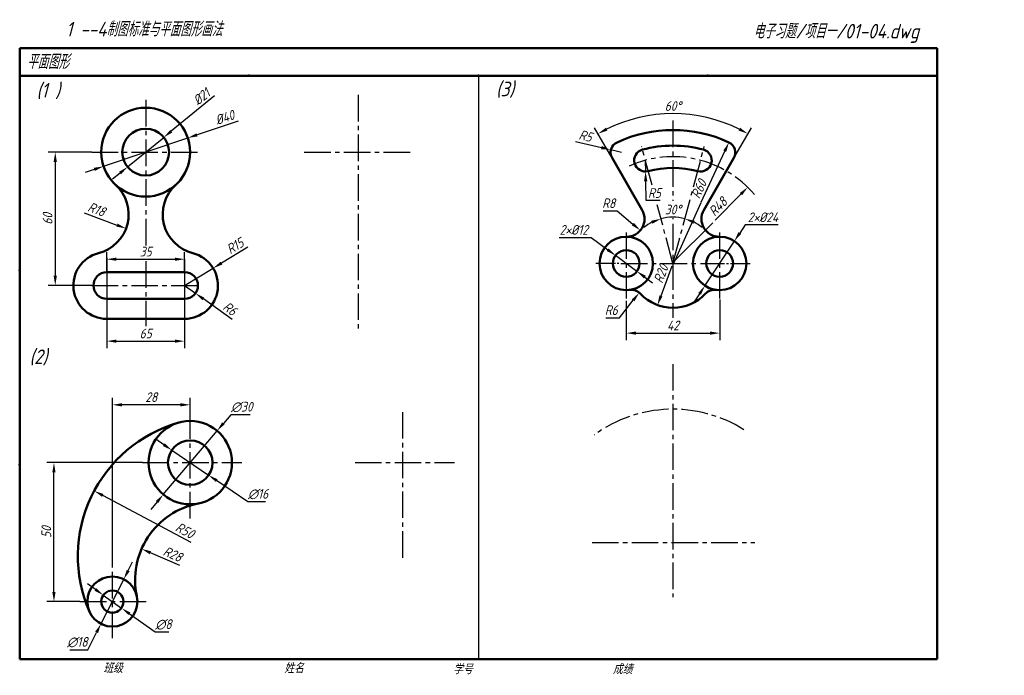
# Model space of a CAD drawing. Header units: millimetres. Extents: x 79 to 433, y 66 to 302.
import ezdxf

# ---------------------------------------------------------------- set-up
doc = ezdxf.new("R2010")
doc.units = ezdxf.units.MM
doc.linetypes.add('CENTER2', pattern=[28.575, 19.05, -3.175, 3.175, -3.175])
doc.layers.add('尺寸层', color=221, linetype='Continuous')
doc.layers.add('细实线层', color=7, linetype='Continuous')
for name, color, linetype, lineweight in [('文字层', 227, 'Continuous', 20), ('点画线层', 3, 'CENTER2', 25), ('粗实线层', 7, 'Continuous', 50)]:
    doc.layers.add(name, color=color, linetype=linetype, lineweight=lineweight)
doc.styles.add('工程字体（斜）', font='gbeitc.shx', dxfattribs={"bigfont": 'gbcbig.shx'})
doc.styles.add('工程斜体', font='gbeitc.shx', dxfattribs={"bigfont": 'gbcbig.shx'})
doc.dimstyles.new('gb35', dxfattribs={"dimtxt": 3.5, "dimasz": 3.5, "dimexe": 2.5, "dimexo": 0, "dimgap": 1, "dimtad": 1, "dimdsep": 46, "dimtxsty": '工程字体（斜）', "dimcen": 0, "dimadec": 0, "dimazin": 0, "dimtfac": 1, "dimtmove": 0, "dimatfit": 3, "dimfxl": 0, "dimarcsym": 0})
doc.dimstyles.new('直径加引线', dxfattribs={"dimtxt": 3.5, "dimasz": 3.5, "dimexe": 2.5, "dimexo": 0, "dimgap": 1, "dimtad": 1, "dimtoh": 1, "dimdsep": 46, "dimtxsty": '工程字体（斜）', "dimcen": 0, "dimadec": 0, "dimazin": 0, "dimtfac": 1, "dimtmove": 1, "dimatfit": 3, "dimfxl": 0, "dimarcsym": 0})

# ---------------------------------------------------------------- blocks, each defined once
blk = doc.blocks.new('*D16')
at = {"layer": 'Defpoints', "color": 0, "ltscale": 0.5}
for p in [(148.48, 212.78), (138.22, 206.55)]:
    blk.add_point(p, dxfattribs=at)
at = {"layer": '尺寸层', "color": 0, "lineweight": -2, "ltscale": 0.5}
for p, q in [((161.02, 220.4), (151.47, 214.6)), ((138.22, 206.55), (148.48, 212.78))]:
    blk.add_line(p, q, dxfattribs=at)
at = {"layer": '尺寸层', "color": 0, "ltscale": 0.5}
blk.add_solid([(151.17, 215.1), (151.77, 214.1), (148.48, 212.78)], dxfattribs=at)
at = {"layer": '尺寸层', "color": 0, "ltscale": 0.5, "insert": (156.37, 220.79), "char_height": 3.5, "attachment_point": 5, "rotation": 31.2824, "style": '工程字体（斜）'}
blk.add_mtext('R15', dxfattribs=at)
blk = doc.blocks.new('*D17')
at = {"layer": 'Defpoints', "color": 0, "ltscale": 0.5}
for p in [(138.22, 206.55), (142.12, 203.75)]:
    blk.add_point(p, dxfattribs=at)
at = {"layer": '尺寸层', "color": 0, "lineweight": -2, "ltscale": 0.5}
for p, q in [((138.22, 206.55), (142.12, 203.75)), ((155.3, 194.28), (144.96, 201.71))]:
    blk.add_line(p, q, dxfattribs=at)
at = {"layer": '尺寸层', "color": 0, "ltscale": 0.5}
blk.add_solid([(145.3, 202.18), (144.62, 201.24), (142.12, 203.75)], dxfattribs=at)
at = {"layer": '尺寸层', "color": 0, "ltscale": 0.5, "insert": (154.52, 198.23), "char_height": 3.5, "attachment_point": 5, "rotation": 324.2966, "style": '工程字体（斜）'}
blk.add_mtext('R6', dxfattribs=at)
blk = doc.blocks.new('*D18')
at = {"layer": 'Defpoints', "color": 0, "ltscale": 0.5}
for p in [(103.69, 232.13), (117.17, 227.06)]:
    blk.add_point(p, dxfattribs=at)
at = {"layer": '尺寸层', "color": 0, "lineweight": -2, "ltscale": 0.5}
blk.add_line((102.13, 232.72), (113.89, 228.3), dxfattribs=at)
at = {"layer": '尺寸层', "color": 0, "ltscale": 0.5}
blk.add_solid([(114.1, 228.84), (113.69, 227.75), (117.17, 227.06)], dxfattribs=at)
at = {"layer": '尺寸层', "color": 0, "ltscale": 0.5, "insert": (106.59, 233.98), "char_height": 3.5, "attachment_point": 5, "rotation": 339.3956, "style": '工程字体（斜）'}
blk.add_mtext('R18', dxfattribs=at)
blk = doc.blocks.new('*D19')
at = {"layer": 'Defpoints', "color": 0, "ltscale": 0.5}
for p in [(104.81, 254.55), (91.7, 206.55), (104.81, 206.55)]:
    blk.add_point(p, dxfattribs=at)
at = {"layer": '尺寸层', "color": 0, "lineweight": -2, "ltscale": 0.5}
for p, q in [((104.81, 254.55), (89.2, 254.55)), ((91.7, 251.05), (91.7, 210.05)), ((104.81, 206.55), (89.2, 206.55))]:
    blk.add_line(p, q, dxfattribs=at)
at = {"layer": '尺寸层', "color": 0, "ltscale": 0.5}
for points in [[(91.12, 251.05), (92.28, 251.05), (91.7, 254.55)], [(91.12, 210.05), (92.28, 210.05), (91.7, 206.55)]]:
    blk.add_solid(points, dxfattribs=at)
at = {"layer": '尺寸层', "color": 0, "ltscale": 0.5, "insert": (88.95, 230.55), "char_height": 3.5, "attachment_point": 5, "rotation": 90, "style": '工程字体（斜）'}
blk.add_mtext('60', dxfattribs=at)
blk = doc.blocks.new('*D20')
at = {"layer": 'Defpoints', "color": 0, "ltscale": 0.5}
for p in [(110.22, 197.44), (138.22, 198.02), (138.22, 186.53)]:
    blk.add_point(p, dxfattribs=at)
at = {"layer": '尺寸层', "color": 0, "lineweight": -2, "ltscale": 0.5}
for p, q in [((110.22, 197.44), (110.22, 184.03)), ((138.22, 198.02), (138.22, 184.03)), ((113.72, 186.53), (134.72, 186.53))]:
    blk.add_line(p, q, dxfattribs=at)
at = {"layer": '尺寸层', "color": 0, "ltscale": 0.5}
for points in [[(113.72, 187.11), (113.72, 185.95), (110.22, 186.53)], [(134.72, 187.11), (134.72, 185.95), (138.22, 186.53)]]:
    blk.add_solid(points, dxfattribs=at)
at = {"layer": '尺寸层', "color": 0, "ltscale": 0.5, "insert": (124.22, 189.28), "char_height": 3.5, "attachment_point": 5, "style": '工程字体（斜）'}
blk.add_mtext('65', dxfattribs=at)
blk = doc.blocks.new('*D21')
at = {"layer": 'Defpoints', "color": 0, "ltscale": 0.5}
for p in [(139.39, 259.66), (109.06, 249.45)]:
    blk.add_point(p, dxfattribs=at)
at = {"layer": '尺寸层', "color": 0, "lineweight": -2, "ltscale": 0.5}
for p, q in [((157.46, 265.74), (142.7, 260.77)), ((109.06, 249.45), (139.39, 259.66)), ((105.74, 248.33), (102.42, 247.22))]:
    blk.add_line(p, q, dxfattribs=at)
at = {"layer": '尺寸层', "color": 0, "ltscale": 0.5}
for points in [[(142.52, 261.33), (142.89, 260.22), (139.39, 259.66)], [(105.55, 248.89), (105.93, 247.78), (109.06, 249.45)]]:
    blk.add_solid(points, dxfattribs=at)
at = {"layer": '尺寸层', "color": 0, "ltscale": 0.5, "insert": (152.66, 267.03), "char_height": 3.5, "attachment_point": 5, "rotation": 18.6027, "style": '工程字体（斜）'}
blk.add_mtext('%%C40', dxfattribs=at)
blk = doc.blocks.new('*D22')
at = {"layer": 'Defpoints', "color": 0, "ltscale": 0.5}
for p in [(130.73, 259.87), (117.72, 249.24)]:
    blk.add_point(p, dxfattribs=at)
at = {"layer": '尺寸层', "color": 0, "lineweight": -2, "ltscale": 0.5}
for p, q in [((149, 274.79), (133.44, 262.08)), ((117.72, 249.24), (130.73, 259.87)), ((115, 247.03), (112.29, 244.81))]:
    blk.add_line(p, q, dxfattribs=at)
at = {"layer": '尺寸层', "color": 0, "ltscale": 0.5}
for points in [[(133.07, 262.53), (133.81, 261.63), (130.73, 259.87)], [(114.64, 247.48), (115.37, 246.57), (117.72, 249.24)]]:
    blk.add_solid(points, dxfattribs=at)
at = {"layer": '尺寸层', "color": 0, "ltscale": 0.5, "insert": (144.28, 274.48), "char_height": 3.5, "attachment_point": 5, "rotation": 39.2326, "style": '工程字体（斜）'}
blk.add_mtext('%%C21', dxfattribs=at)
blk = doc.blocks.new('*D23')
at = {"layer": 'Defpoints', "color": 0, "ltscale": 0.5}
for p in [(138.22, 216.01), (110.22, 211.35), (138.22, 211.35)]:
    blk.add_point(p, dxfattribs=at)
at = {"layer": '尺寸层', "color": 0, "lineweight": -2, "ltscale": 0.5}
for p, q in [((110.22, 211.35), (110.22, 218.51)), ((138.22, 211.35), (138.22, 218.51)), ((113.72, 216.01), (134.72, 216.01))]:
    blk.add_line(p, q, dxfattribs=at)
at = {"layer": '尺寸层', "color": 0, "ltscale": 0.5}
for points in [[(113.72, 216.59), (113.72, 215.43), (110.22, 216.01)], [(134.72, 216.59), (134.72, 215.43), (138.22, 216.01)]]:
    blk.add_solid(points, dxfattribs=at)
at = {"layer": '尺寸层', "color": 0, "ltscale": 0.5, "insert": (124.22, 218.76), "char_height": 3.5, "attachment_point": 5, "style": '工程字体（斜）'}
blk.add_mtext('35', dxfattribs=at)
blk = doc.blocks.new('*D24')
at = {"layer": 'Defpoints', "color": 0, "ltscale": 0.5}
for p in [(112.24, 163.61), (140.24, 157.79), (112.24, 106.33)]:
    blk.add_point(p, dxfattribs=at)
at = {"layer": '尺寸层', "color": 0, "lineweight": -2, "ltscale": 0.5}
for p, q in [((112.24, 106.33), (112.24, 166.11)), ((136.74, 163.61), (115.74, 163.61)), ((140.24, 157.79), (140.24, 166.11))]:
    blk.add_line(p, q, dxfattribs=at)
at = {"layer": '尺寸层', "color": 0, "ltscale": 0.5}
for points in [[(115.74, 164.19), (115.74, 163.02), (112.24, 163.61)], [(136.74, 164.19), (136.74, 163.02), (140.24, 163.61)]]:
    blk.add_solid(points, dxfattribs=at)
at = {"layer": '尺寸层', "color": 0, "ltscale": 0.5, "insert": (126.24, 166.36), "char_height": 3.5, "attachment_point": 5, "style": '工程字体（斜）'}
blk.add_mtext('28', dxfattribs=at)
blk = doc.blocks.new('*D25')
at = {"layer": 'Defpoints', "color": 0, "ltscale": 0.5}
for p in [(91.23, 142.79), (123.08, 142.79), (100.59, 92.79)]:
    blk.add_point(p, dxfattribs=at)
at = {"layer": '尺寸层', "color": 0, "lineweight": -2, "ltscale": 0.5}
for p, q in [((123.08, 142.79), (88.73, 142.79)), ((91.23, 96.29), (91.23, 139.29)), ((100.59, 92.79), (88.73, 92.79))]:
    blk.add_line(p, q, dxfattribs=at)
at = {"layer": '尺寸层', "color": 0, "ltscale": 0.5}
for points in [[(90.64, 139.29), (91.81, 139.29), (91.23, 142.79)], [(90.64, 96.29), (91.81, 96.29), (91.23, 92.79)]]:
    blk.add_solid(points, dxfattribs=at)
at = {"layer": '尺寸层', "color": 0, "ltscale": 0.5, "insert": (88.48, 117.79), "char_height": 3.5, "attachment_point": 5, "rotation": 90, "style": '工程字体（斜）'}
blk.add_mtext('50', dxfattribs=at)
blk = doc.blocks.new('*D26')
at = {"layer": 'Defpoints', "color": 0, "ltscale": 0.5}
for p in [(105.71, 132.64), (149.84, 109.13)]:
    blk.add_point(p, dxfattribs=at)
at = {"layer": '尺寸层', "color": 0, "lineweight": -2, "ltscale": 0.5}
blk.add_line((140.55, 114.08), (108.8, 130.99), dxfattribs=at)
at = {"layer": '尺寸层', "color": 0, "ltscale": 0.5}
blk.add_solid([(109.07, 131.51), (108.53, 130.48), (105.71, 132.64)], dxfattribs=at)
at = {"layer": '尺寸层', "color": 0, "ltscale": 0.5, "insert": (138.32, 118.38), "char_height": 3.5, "attachment_point": 5, "rotation": 331.9587, "style": '工程字体（斜）'}
blk.add_mtext('R50', dxfattribs=at)
blk = doc.blocks.new('*D27')
at = {"layer": 'Defpoints', "color": 0, "ltscale": 0.5}
for p in [(122.74, 111.75), (148.41, 100.57)]:
    blk.add_point(p, dxfattribs=at)
at = {"layer": '尺寸层', "color": 0, "lineweight": -2, "ltscale": 0.5}
blk.add_line((136.54, 105.74), (125.95, 110.35), dxfattribs=at)
at = {"layer": '尺寸层', "color": 0, "ltscale": 0.5}
blk.add_solid([(126.18, 110.89), (125.72, 109.82), (122.74, 111.75)], dxfattribs=at)
at = {"layer": '尺寸层', "color": 0, "ltscale": 0.5, "insert": (133.95, 109.87), "char_height": 3.5, "attachment_point": 5, "rotation": 336.4661, "style": '工程字体（斜）'}
blk.add_mtext('R28', dxfattribs=at)
blk = doc.blocks.new('*D28')
at = {"layer": 'Defpoints', "color": 0, "ltscale": 0.5}
for p in [(149.91, 154.25), (130.57, 131.32)]:
    blk.add_point(p, dxfattribs=at)
at = {"layer": '尺寸层', "color": 0, "lineweight": -2, "ltscale": 0.5}
for p, q in [((154.8, 160.06), (152.17, 156.93)), ((161.78, 160.06), (154.8, 160.06)), ((130.57, 131.32), (149.91, 154.25)), ((128.31, 128.65), (126.06, 125.97))]:
    blk.add_line(p, q, dxfattribs=at)
at = {"layer": '尺寸层', "color": 0, "ltscale": 0.5}
for points in [[(151.72, 157.31), (152.61, 156.55), (149.91, 154.25)], [(127.87, 129.02), (128.76, 128.27), (130.57, 131.32)]]:
    blk.add_solid(points, dxfattribs=at)
at = {"layer": '尺寸层', "color": 0, "ltscale": 0.5, "insert": (158.79, 162.81), "char_height": 3.5, "attachment_point": 5, "style": '工程字体（斜）'}
blk.add_mtext('∅30', dxfattribs=at)
blk = doc.blocks.new('*D29')
at = {"layer": 'Defpoints', "color": 0, "ltscale": 0.5}
for p in [(133.62, 147.29), (146.86, 138.29)]:
    blk.add_point(p, dxfattribs=at)
at = {"layer": '尺寸层', "color": 0, "lineweight": -2, "ltscale": 0.5}
for p, q in [((130.73, 149.25), (127.83, 151.22)), ((133.62, 147.29), (146.86, 138.29)), ((160.95, 128.71), (149.75, 136.32)), ((167.28, 128.71), (160.95, 128.71))]:
    blk.add_line(p, q, dxfattribs=at)
at = {"layer": '尺寸层', "color": 0, "ltscale": 0.5}
for points in [[(131.06, 149.74), (130.4, 148.77), (133.62, 147.29)], [(150.08, 136.81), (149.42, 135.84), (146.86, 138.29)]]:
    blk.add_solid(points, dxfattribs=at)
at = {"layer": '尺寸层', "color": 0, "ltscale": 0.5, "insert": (164.62, 131.46), "char_height": 3.5, "attachment_point": 5, "style": '工程字体（斜）'}
blk.add_mtext('∅16', dxfattribs=at)
blk = doc.blocks.new('*D30')
at = {"layer": 'Defpoints', "color": 0, "ltscale": 0.5}
for p in [(108.99, 95.12), (115.49, 90.46)]:
    blk.add_point(p, dxfattribs=at)
at = {"layer": '尺寸层', "color": 0, "lineweight": -2, "ltscale": 0.5}
for p, q in [((106.14, 97.15), (103.3, 99.19)), ((108.99, 95.12), (115.49, 90.46)), ((127.6, 81.79), (118.34, 88.42)), ((132.61, 81.79), (127.6, 81.79))]:
    blk.add_line(p, q, dxfattribs=at)
at = {"layer": '尺寸层', "color": 0, "ltscale": 0.5}
for points in [[(106.48, 97.63), (105.8, 96.68), (108.99, 95.12)], [(118.68, 88.9), (118, 87.95), (115.49, 90.46)]]:
    blk.add_solid(points, dxfattribs=at)
at = {"layer": '尺寸层', "color": 0, "ltscale": 0.5, "insert": (130.61, 84.54), "char_height": 3.5, "attachment_point": 5, "style": '工程字体（斜）'}
blk.add_mtext('∅8', dxfattribs=at)
blk = doc.blocks.new('*D31')
at = {"layer": 'Defpoints', "color": 0, "ltscale": 0.5}
for p in [(116.33, 100.8), (108.14, 84.77)]:
    blk.add_point(p, dxfattribs=at)
at = {"layer": '尺寸层', "color": 0, "lineweight": -2, "ltscale": 0.5}
for p, q in [((117.93, 103.92), (119.52, 107.04)), ((116.33, 100.8), (108.14, 84.77)), ((103.37, 75.42), (106.55, 81.66)), ((96.9, 75.42), (103.37, 75.42))]:
    blk.add_line(p, q, dxfattribs=at)
at = {"layer": '尺寸层', "color": 0, "ltscale": 0.5}
for points in [[(117.41, 104.18), (118.45, 103.65), (116.33, 100.8)], [(106.03, 81.92), (107.07, 81.39), (108.14, 84.77)]]:
    blk.add_solid(points, dxfattribs=at)
at = {"layer": '尺寸层', "color": 0, "ltscale": 0.5, "insert": (99.63, 78.17), "char_height": 3.5, "attachment_point": 5, "style": '工程字体（斜）'}
blk.add_mtext('∅18', dxfattribs=at)
blk = doc.blocks.new('*D32')
at = {"layer": 'Defpoints', "color": 0, "ltscale": 0.5}
for p in [(297.07, 201.08), (330.67, 201.47), (330.67, 189.42)]:
    blk.add_point(p, dxfattribs=at)
at = {"layer": '尺寸层', "color": 0, "lineweight": -2, "ltscale": 0.5}
for p, q in [((297.07, 201.08), (297.07, 186.92)), ((330.67, 201.47), (330.67, 186.92)), ((300.57, 189.42), (327.17, 189.42))]:
    blk.add_line(p, q, dxfattribs=at)
at = {"layer": '尺寸层', "color": 0, "ltscale": 0.5}
for points in [[(300.57, 190), (300.57, 188.83), (297.07, 189.42)], [(327.17, 190), (327.17, 188.83), (330.67, 189.42)]]:
    blk.add_solid(points, dxfattribs=at)
at = {"layer": '尺寸层', "color": 0, "ltscale": 0.5, "insert": (313.87, 192.17), "char_height": 3.5, "attachment_point": 5, "style": '工程字体（斜）'}
blk.add_mtext('42', dxfattribs=at)
blk = doc.blocks.new('*D33')
at = {"layer": 'Defpoints', "color": 0, "ltscale": 0.5}
for p in [(291.53, 255.38), (295.42, 254.44)]:
    blk.add_point(p, dxfattribs=at)
at = {"layer": '尺寸层', "color": 0, "lineweight": -2, "ltscale": 0.5}
for p, q in [((278.81, 258.43), (288.13, 256.19)), ((295.42, 254.44), (291.53, 255.38))]:
    blk.add_line(p, q, dxfattribs=at)
at = {"layer": '尺寸层', "color": 0, "ltscale": 0.5}
blk.add_solid([(288.27, 256.76), (287.99, 255.62), (291.53, 255.38)], dxfattribs=at)
at = {"layer": '尺寸层', "color": 0, "ltscale": 0.5, "insert": (282.41, 260.39), "char_height": 3.5, "attachment_point": 5, "rotation": 346.5188, "style": '工程字体（斜）'}
blk.add_mtext('R5', dxfattribs=at)
blk = doc.blocks.new('*D34')
at = {"layer": 'Defpoints', "color": 0, "ltscale": 0.5}
for p in [(333.99, 258.07), (313.87, 214.5)]:
    blk.add_point(p, dxfattribs=at)
at = {"layer": '尺寸层', "color": 0, "lineweight": -2, "ltscale": 0.5}
blk.add_line((324.02, 236.49), (332.52, 254.9), dxfattribs=at)
at = {"layer": '尺寸层', "color": 0, "ltscale": 0.5}
blk.add_solid([(331.99, 255.14), (333.05, 254.65), (333.99, 258.07)], dxfattribs=at)
at = {"layer": '尺寸层', "color": 0, "ltscale": 0.5, "insert": (323.2, 241.27), "char_height": 3.5, "attachment_point": 5, "rotation": 65.2159, "style": '工程字体（斜）'}
blk.add_mtext('R60', dxfattribs=at)
blk = doc.blocks.new('*D35')
at = {"layer": 'Defpoints', "color": 0, "ltscale": 0.5}
for p in [(340.75, 241.92), (313.87, 214.5)]:
    blk.add_point(p, dxfattribs=at)
at = {"layer": '尺寸层', "color": 0, "lineweight": -2, "ltscale": 0.5}
blk.add_line((329.09, 230.02), (338.3, 239.42), dxfattribs=at)
at = {"layer": '尺寸层', "color": 0, "ltscale": 0.5}
blk.add_solid([(337.88, 239.83), (338.72, 239.01), (340.75, 241.92)], dxfattribs=at)
at = {"layer": '尺寸层', "color": 0, "ltscale": 0.5, "insert": (330.05, 234.93), "char_height": 3.5, "attachment_point": 5, "rotation": 45.5685, "style": '工程字体（斜）'}
blk.add_mtext('R48', dxfattribs=at)
blk = doc.blocks.new('*D36')
at = {"layer": 'Defpoints', "color": 0, "ltscale": 0.5}
for p in [(313.87, 214.5), (308.32, 199.49)]:
    blk.add_point(p, dxfattribs=at)
at = {"layer": '尺寸层', "color": 0, "lineweight": -2, "ltscale": 0.5}
blk.add_line((313.51, 213.54), (309.53, 202.77), dxfattribs=at)
at = {"layer": '尺寸层', "color": 0, "ltscale": 0.5}
blk.add_solid([(308.99, 202.97), (310.08, 202.57), (308.32, 199.49)], dxfattribs=at)
at = {"layer": '尺寸层', "color": 0, "ltscale": 0.5, "insert": (309.55, 210.75), "char_height": 3.5, "attachment_point": 5, "rotation": 69.7151, "style": '工程字体（斜）'}
blk.add_mtext('R20', dxfattribs=at)
blk = doc.blocks.new('*D37')
at = {"layer": 'Defpoints', "color": 0, "ltscale": 0.5}
for p in [(293.2, 217.34), (300.93, 211.65)]:
    blk.add_point(p, dxfattribs=at)
at = {"layer": '尺寸层', "color": 0, "lineweight": -2, "ltscale": 0.5}
for p, q in [((273, 223.82), (284.42, 223.82)), ((284.42, 223.82), (290.39, 219.42)), ((300.93, 211.65), (293.2, 217.34)), ((303.75, 209.57), (306.57, 207.5))]:
    blk.add_line(p, q, dxfattribs=at)
at = {"layer": '尺寸层', "color": 0, "ltscale": 0.5}
for points in [[(290.73, 219.89), (290.04, 218.95), (293.2, 217.34)], [(304.1, 210.04), (303.4, 209.1), (300.93, 211.65)]]:
    blk.add_solid(points, dxfattribs=at)
at = {"layer": '尺寸层', "color": 0, "ltscale": 0.5, "insert": (278.21, 226.57), "char_height": 3.5, "attachment_point": 5, "style": '工程字体（斜）'}
blk.add_mtext('2×%%C12', dxfattribs=at)
blk = doc.blocks.new('*D38')
at = {"layer": 'Defpoints', "color": 0, "ltscale": 0.5}
for p in [(335.95, 222.51), (325.38, 206.48)]:
    blk.add_point(p, dxfattribs=at)
at = {"layer": '尺寸层', "color": 0, "lineweight": -2, "ltscale": 0.5}
for p, q in [((339.81, 228.35), (337.88, 225.43)), ((351.67, 228.35), (339.81, 228.35)), ((325.38, 206.48), (335.95, 222.51)), ((323.46, 203.56), (321.53, 200.64))]:
    blk.add_line(p, q, dxfattribs=at)
at = {"layer": '尺寸层', "color": 0, "ltscale": 0.5}
for points in [[(337.39, 225.75), (338.37, 225.11), (335.95, 222.51)], [(322.97, 203.88), (323.94, 203.24), (325.38, 206.48)]]:
    blk.add_solid(points, dxfattribs=at)
at = {"layer": '尺寸层', "color": 0, "ltscale": 0.5, "insert": (346.24, 231.1), "char_height": 3.5, "attachment_point": 5, "style": '工程字体（斜）'}
blk.add_mtext('2×%%C24', dxfattribs=at)
blk = doc.blocks.new('*D39')
at = {"layer": 'Defpoints', "color": 0, "ltscale": 0.5}
for p in [(303.93, 251.59), (304, 247.59)]:
    blk.add_point(p, dxfattribs=at)
at = {"layer": '尺寸层', "color": 0, "lineweight": -2, "ltscale": 0.5}
for p, q in [((303.93, 251.59), (304, 247.59)), ((304.18, 237.09), (304.06, 244.09)), ((309.26, 237.09), (304.18, 237.09))]:
    blk.add_line(p, q, dxfattribs=at)
at = {"layer": '尺寸层', "color": 0, "ltscale": 0.5}
blk.add_solid([(304.64, 244.1), (303.47, 244.08), (304, 247.59)], dxfattribs=at)
at = {"layer": '尺寸层', "color": 0, "ltscale": 0.5, "insert": (307.22, 239.84), "char_height": 3.5, "attachment_point": 5, "style": '工程字体（斜）'}
blk.add_mtext('R5', dxfattribs=at)
blk = doc.blocks.new('*D40')
at = {"layer": 'Defpoints', "color": 0, "ltscale": 0.5}
for p in [(297.24, 230.5), (302.15, 226.39)]:
    blk.add_point(p, dxfattribs=at)
at = {"layer": '尺寸层', "color": 0, "lineweight": -2, "ltscale": 0.5}
for p, q in [((288.76, 233.4), (293.77, 233.4)), ((293.77, 233.4), (299.47, 228.63))]:
    blk.add_line(p, q, dxfattribs=at)
at = {"layer": '尺寸层', "color": 0, "ltscale": 0.5}
blk.add_solid([(299.84, 229.08), (299.09, 228.19), (302.15, 226.39)], dxfattribs=at)
at = {"layer": '尺寸层', "color": 0, "ltscale": 0.5, "insert": (290.76, 236.15), "char_height": 3.5, "attachment_point": 5, "style": '工程字体（斜）'}
blk.add_mtext('R8', dxfattribs=at)
blk = doc.blocks.new('*D41')
at = {"layer": 'Defpoints', "color": 0, "ltscale": 0.5}
for p in [(301.74, 203.96), (298.76, 200.2)]:
    blk.add_point(p, dxfattribs=at)
at = {"layer": '尺寸层', "color": 0, "lineweight": -2, "ltscale": 0.5}
for p, q in [((294.6, 194.93), (299.57, 201.22)), ((289.74, 194.93), (294.6, 194.93))]:
    blk.add_line(p, q, dxfattribs=at)
at = {"layer": '尺寸层', "color": 0, "ltscale": 0.5}
blk.add_solid([(299.11, 201.58), (300.03, 200.85), (301.74, 203.96)], dxfattribs=at)
at = {"layer": '尺寸层', "color": 0, "ltscale": 0.5, "insert": (291.67, 197.68), "char_height": 3.5, "attachment_point": 5, "style": '工程字体（斜）'}
blk.add_mtext('R6', dxfattribs=at)
blk = doc.blocks.new('*D42')
at = {"layer": 'Defpoints', "color": 0, "ltscale": 0.5}
for p in [(323.23, 267.58), (291.96, 252.44), (335.78, 252.44), (302.78, 233.7), (324.95, 233.7)]:
    blk.add_point(p, dxfattribs=at)
at = {"layer": '尺寸层', "color": 0, "lineweight": -2, "ltscale": 0.5}
for p, q in [((291.96, 252.44), (285.67, 263.34)), ((335.78, 252.44), (342.07, 263.34))]:
    blk.add_line(p, q, dxfattribs=at)
blk.add_arc((313.87, 214.5), 53.9, 63.721, 116.279, dxfattribs=at)
at = {"layer": '尺寸层', "color": 0, "ltscale": 0.5}
for points in [[(290.28, 262.31), (289.73, 263.34), (286.92, 261.18)], [(338.01, 263.34), (337.46, 262.31), (340.82, 261.18)]]:
    blk.add_solid(points, dxfattribs=at)
at = {"layer": '尺寸层', "color": 0, "ltscale": 0.5, "insert": (313.87, 271.15), "char_height": 3.5, "attachment_point": 5, "style": '工程字体（斜）'}
blk.add_mtext('60°', dxfattribs=at)
blk = doc.blocks.new('*D43')
at = {"layer": 'Defpoints', "color": 0, "ltscale": 0.5}
for p in [(325.14, 256.57), (308.23, 235.53), (315.32, 231.08), (313.87, 214.5), (313.87, 214.5)]:
    blk.add_point(p, dxfattribs=at)
at = {"layer": '尺寸层', "color": 0, "lineweight": -2, "ltscale": 0.5}
for start, end in [(75, 105), (117.0686, 129.1372), (50.8628, 62.9314)]:
    blk.add_arc((313.87, 214.5), 16.65, start, end, dxfattribs=at)
at = {"layer": '尺寸层', "color": 0, "ltscale": 0.5}
for points in [[(306.08, 229.86), (306.5, 228.78), (309.56, 230.58)], [(321.23, 228.78), (321.65, 229.86), (318.18, 230.58)]]:
    blk.add_solid(points, dxfattribs=at)
at = {"layer": '尺寸层', "color": 0, "ltscale": 0.5, "insert": (313.87, 233.89), "char_height": 3.5, "attachment_point": 5, "style": '工程字体（斜）'}
blk.add_mtext('30°', dxfattribs=at)

msp = doc.modelspace()

# ---------------------------------------------------------------- linework, layer by layer
at = {"layer": '尺寸层', "color": 7, "ltscale": 0.5}
for p, q in [((323.949, 236.328), (314.024, 214.496)), ((328.171, 229.086), (314.024, 215.079))]:
    msp.add_line(p, q, dxfattribs=at)
at = {"layer": '尺寸层', "color": 7}
for p, q in [((293.184, 214.496), (286.187, 214.496)), ((333.168, 214.496), (333.834, 214.496)), ((334.612, 214.496), (341.609, 214.496))]:
    msp.add_line(p, q, dxfattribs=at)
at = {"layer": '点画线层', "color": 7, "ltscale": 0.5}
for p, q in [((124.222, 273.359), (124.222, 220.752)), ((200.649, 275.156), (200.649, 191.058)), ((313.868, 265.911), (313.868, 237.01)), ((306.335, 242.61), (302.596, 256.565)), ((313.868, 214.496), (325.141, 256.565)), ((104.806, 254.553), (144.083, 254.553)), ((181.233, 254.553), (220.51, 254.553)), ((313.868, 214.496), (308.232, 235.531)), ((313.868, 230.742), (313.868, 230.397)), ((313.868, 228.756), (313.868, 194.883)), ((297.068, 225.664), (297.068, 201.079)), ((330.668, 225.664), (330.668, 201.467)), ((124.222, 215.29), (124.222, 191.88)), ((295.142, 214.496), (332.408, 214.496)), ((104.806, 206.553), (144.083, 206.553)), ((313.868, 178.247), (313.868, 94.399)), ((140.239, 122.741), (140.239, 162.208)), ((216.666, 108.589), (216.666, 162.208)), ((123.082, 142.788), (158.848, 142.788)), ((199.51, 142.788), (235.275, 142.788)), ((284.782, 114.012), (343.267, 114.012)), ((112.239, 79.659), (112.239, 106.33)), ((100.588, 92.788), (125.093, 92.788))]:
    msp.add_line(p, q, dxfattribs=at)
for centre, radius, start, end in [((313.868, 214.496), 38.4, 40.1754, 114.2934), ((313.868, 114.012), 48, 57.86335, 126.16223)]:
    msp.add_arc(centre, radius, start, end, dxfattribs=at)
at = {"layer": '粗实线层', "color": 7, "ltscale": 0.5}
for p, q in [((408.909, 292.03), (78.909, 292.03)), ((78.909, 292.03), (78.909, 282.03)), ((408.909, 282.03), (408.909, 292.03)), ((408.909, 282.03), (78.909, 282.03)), ((78.909, 282.03), (78.909, 72.03)), ((408.909, 72.03), (408.909, 282.03)), ((302.784, 233.695), (291.959, 252.443)), ((324.953, 233.695), (335.777, 252.443)), ((110.222, 211.353), (138.222, 211.353)), ((138.222, 201.753), (110.222, 201.753)), ((110.222, 194.553), (138.222, 194.553)), ((78.909, 72.03), (408.909, 72.03))]:
    msp.add_line(p, q, dxfattribs=at)
for centre, radius in [((124.222, 254.553), 16), ((124.222, 254.553), 8.4), ((297.068, 214.496), 9.6), ((330.668, 214.496), 9.6), ((297.068, 214.496), 4.8), ((330.668, 214.496), 4.8), ((140.239, 142.788), 15), ((140.239, 142.788), 8), ((112.239, 92.788), 9), ((112.239, 92.788), 4)]:
    msp.add_circle(centre, radius, dxfattribs=at)
for centre, radius, start, end in [((313.868, 214.496), 48, 65.21591, 114.78409), ((295.423, 254.443), 4, 114.78409, 210), ((303.929, 251.588), 4, 105, 285), ((313.868, 214.496), 42.4, 75, 105), ((323.807, 251.588), 4, 255, 75), ((332.313, 254.443), 4, 330, 65.21591), ((313.868, 214.496), 34.4, 75, 105), ((103.692, 232.132), 14.4, 284.32099, 47.51993), ((144.752, 232.132), 14.4, 132.48007, 255.67901), ((297.241, 230.495), 6.4, 269.38101, 30), ((330.495, 230.495), 6.4, 150, 270.61899), ((110.222, 206.553), 12, 104.32099, 270), ((138.222, 206.553), 12, 270, 75.67901), ((110.222, 206.553), 4.8, 90, 270), ((138.222, 206.553), 4.8, 270, 90), ((298.763, 200.196), 4.8, 43.43203, 96.76082), ((313.868, 214.496), 16, 223.43203, 316.56797), ((328.973, 200.196), 4.8, 83.23918, 136.56797), ((149.841, 109.131), 50, 105.92285, 203.49112), ((148.411, 100.572), 28, 100.95551, 192.14401)]:
    msp.add_arc(centre, radius, start, end, dxfattribs=at)
at = {"layer": '粗实线层', "color": 7}
for p in [(161.409, 282.03), (243.909, 282.03), (326.409, 282.03), (78.909, 212.03), (78.909, 142.03)]:
    msp.add_point(p, dxfattribs=at)
at = {"layer": '细实线层', "color": 7, "ltscale": 0.5}
for p, q in [((243.909, 282.03), (243.909, 72.03)), ((110.222, 216.512), (110.222, 197.445)), ((138.222, 216.01), (138.222, 198.015))]:
    msp.add_line(p, q, dxfattribs=at)
at = {"layer": '细实线层'}
msp.add_line((294.406, 214.496), (293.85, 214.496), dxfattribs=at)
at = {"layer": '细实线层', "color": 7}
for p in [(78.909, 212.03), (78.909, 142.03)]:
    msp.add_point(p, dxfattribs=at)

# ---------------------------------------------------------------- texts
at = {"layer": '文字层', "color": 7, "style": '工程字体（斜）'}
for s, p in [('班级', (108.943, 67.061)), ('姓名', (174.025, 67.037)), ('学号', (234.795, 66.659)), ('成绩', (292.226, 66.659))]:
    msp.add_text(s, height=3.5, dxfattribs=at).set_placement(p)
at = {"layer": '细实线层', "color": 7, "ltscale": 0.5}
for s, style, p in [('    1 --4制图标准与平面图形画法 ', '工程字体（斜）', (84.192, 296.198)), ('电子习题/项目一/01-04.dwg', '工程字体（斜）', (342.792, 295.46)), ('平面图形', '工程字体（斜）', (81.497, 284.46)), ('(1 )', '工程斜体', (84.978, 274.18)), ('(3)', '工程斜体', (250.229, 274.649)), ('(2)', '工程斜体', (82.431, 178.274))]:
    msp.add_text(s, height=5.25, dxfattribs=dict(at, style=style)).set_placement(p)

# ---------------------------------------------------------------- dimensions: what is measured, and where the dimension line sits
at = {"layer": '尺寸层', "color": 7, "ltscale": 0.5}
for p1, p2, text, dimstyle, picture, middle in [((117.715, 249.24), (130.728, 259.866), '%%C21', 'gb35', '*D22', (146.024, 272.355)), ((109.058, 249.449), (139.386, 259.657), '%%C40', 'gb35', '*D21', (153.537, 264.42)), ((300.932, 211.648), (293.204, 217.343), '2×%%C12', '直径加引线', '*D37', (284.418, 223.818))]:
    dim = msp.add_diameter_dim_2p(p1=p1, p2=p2, text=text, dimstyle=dimstyle, dxfattribs=at)
    dim.commit()
    dim.dimension.update_dxf_attribs({"geometry": picture, "text_midpoint": middle, "dimtype": 163})
for base, line1, line2, picture, middle in [((323.228, 267.58), ((324.953, 233.695), (335.777, 252.443)), ((302.784, 233.695), (291.959, 252.443)), '*D42', (313.868, 271.149)), ((315.319, 231.08), ((313.868, 214.496), (308.232, 235.531)), ((313.868, 214.496), (325.141, 256.565)), '*D43', (313.868, 233.893))]:
    dim = msp.add_angular_dim_2l(base=base, line1=line1, line2=line2, dimstyle='直径加引线', dxfattribs=at)
    dim.commit()
    dim.dimension.update_dxf_attribs({"geometry": picture, "text_midpoint": middle})
dim = msp.add_radius_dim(center=(295.423, 254.443), mpoint=(291.534, 255.376), text='R5', dimstyle='gb35', override={"dimtmove": 1}, dxfattribs=at)
dim.commit()
dim.dimension.update_dxf_attribs({"geometry": '*D33', "text_midpoint": (281.769, 257.717)})
dim = msp.add_radius_dim(center=(313.868, 214.496), mpoint=(333.99, 258.075), text='R60', dimstyle='gb35', override={"dimtmove": 1}, dxfattribs=at)
dim.commit()
dim.dimension.update_dxf_attribs({"geometry": '*D34', "text_midpoint": (325.697, 240.116), "dimtype": 164})
dim = msp.add_linear_dim(base=(91.699, 206.553), p1=(104.806, 254.553), p2=(104.806, 206.553), angle=90, text='60', dimstyle='gb35', dxfattribs=at)
dim.commit()
dim.dimension.update_dxf_attribs({"geometry": '*D19', "text_midpoint": (88.949, 230.553)})
dim = msp.add_radius_dim(center=(303.929, 251.588), mpoint=(303.997, 247.588), text='R5', dimstyle='直径加引线', dxfattribs=at)
dim.commit()
dim.dimension.update_dxf_attribs({"geometry": '*D39', "text_midpoint": (307.217, 239.84)})
for center, mpoint, text, dimstyle, picture, middle in [((313.868, 214.496), (340.75, 241.917), 'R48', 'gb35', '*D35', (332.011, 233.002)), ((103.692, 232.132), (117.17, 227.065), 'R18', 'gb35', '*D18', (105.621, 231.407)), ((297.241, 230.495), (302.15, 226.389), 'R8', '直径加引线', '*D40', (293.77, 233.398)), ((138.222, 206.553), (148.477, 212.784), 'R15', 'gb35', '*D16', (157.794, 218.445)), ((313.868, 214.496), (308.321, 199.488), 'R20', 'gb35', '*D36', (312.131, 209.796)), ((138.222, 206.553), (142.12, 203.752), 'R6', 'gb35', '*D17', (152.915, 195.994)), ((298.763, 200.196), (301.739, 203.962), 'R6', '直径加引线', '*D41', (294.602, 194.929))]:
    dim = msp.add_radius_dim(center=center, mpoint=mpoint, text=text, dimstyle=dimstyle, dxfattribs=at)
    dim.commit()
    dim.dimension.update_dxf_attribs({"geometry": picture, "text_midpoint": middle, "dimtype": 164})
dim = msp.add_diameter_dim_2p(p1=(325.382, 206.482), p2=(335.954, 222.51), text='2×%%C24', dimstyle='直径加引线', dxfattribs=at)
dim.commit()
dim.dimension.update_dxf_attribs({"geometry": '*D38', "text_midpoint": (346.238, 231.103)})
for base, p1, p2, text, picture, middle in [((138.222, 216.01), (110.222, 211.353), (138.222, 211.353), '35', '*D23', (124.222, 218.76)), ((330.668, 189.417), (297.068, 201.079), (330.668, 201.467), '42', '*D32', (313.868, 192.167)), ((138.222, 186.532), (110.222, 197.445), (138.222, 198.015), '65', '*D20', (124.222, 189.282))]:
    dim = msp.add_linear_dim(base=base, p1=p1, p2=p2, text=text, dimstyle='gb35', dxfattribs=at)
    dim.commit()
    dim.dimension.update_dxf_attribs({"geometry": picture, "text_midpoint": middle})
dim = msp.add_linear_dim(base=(112.239, 163.606), p1=(140.239, 157.788), p2=(112.239, 106.33), dimstyle='gb35', dxfattribs=at)
dim.commit()
dim.dimension.update_dxf_attribs({"geometry": '*D24', "text_midpoint": (126.239, 166.356)})
for p1, p2, picture, middle in [((130.568, 131.322), (149.91, 154.255), '*D28', (154.803, 160.057)), ((133.623, 147.285), (146.856, 138.292), '*D29', (160.955, 128.709)), ((108.987, 95.117), (115.492, 90.46), '*D30', (127.603, 81.788))]:
    dim = msp.add_diameter_dim_2p(p1=p1, p2=p2, dimstyle='直径加引线', dxfattribs=at)
    dim.commit()
    dim.dimension.update_dxf_attribs({"geometry": picture, "text_midpoint": middle, "dimtype": 163})
dim = msp.add_linear_dim(base=(91.228, 142.788), p1=(100.588, 92.788), p2=(123.082, 142.788), angle=90, dimstyle='gb35', dxfattribs=at)
dim.commit()
dim.dimension.update_dxf_attribs({"geometry": '*D25', "text_midpoint": (88.478, 117.788)})
for center, mpoint, picture, middle in [((149.841, 109.131), (105.711, 132.637), '*D26', (137.025, 115.957)), ((148.411, 100.572), (122.74, 111.752), '*D27', (132.849, 107.35))]:
    dim = msp.add_radius_dim(center=center, mpoint=mpoint, dimstyle='gb35', dxfattribs=at)
    dim.commit()
    dim.dimension.update_dxf_attribs({"geometry": picture, "text_midpoint": middle, "dimtype": 164})
dim = msp.add_diameter_dim_2p(p1=(116.335, 100.803), p2=(108.144, 84.774), dimstyle='直径加引线', dxfattribs=at)
dim.commit()
dim.dimension.update_dxf_attribs({"geometry": '*D31', "text_midpoint": (99.631, 78.174)})

doc.saveas('drawing.dxf')
